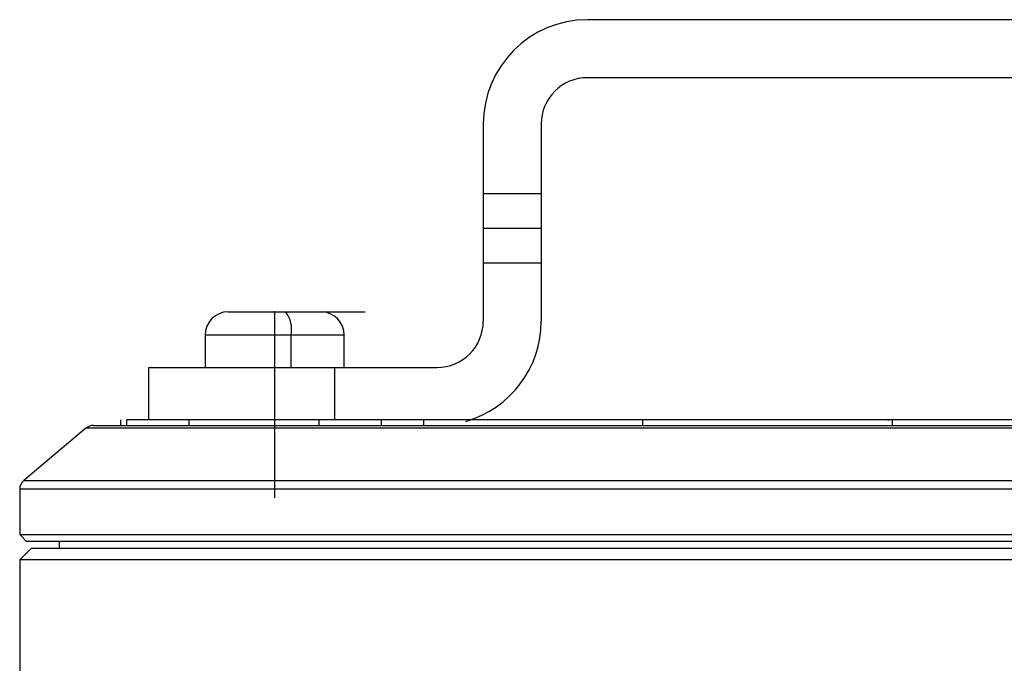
# Model space of a CAD drawing. Header units: millimetres. Extents: x -466 to -209, y 82 to 285.
# Tile 4 of 8: x -319 to -276, y 136 to 164. Entities that reach past the tile are written whole.
import ezdxf

# ---------------------------------------------------------------- set-up
doc = ezdxf.new("R2010")
doc.units = ezdxf.units.MM
doc.header["$PDSIZE"] = -1

msp = doc.modelspace()

# ---------------------------------------------------------------- linework, layer by layer
at = {"color": 7, "linetype": 'Continuous', "lineweight": 25}
for p, q in [((-233.173, 163.969), (-294.173, 163.969)), ((-233.173, 161.469), (-294.173, 161.469)), ((-298.673, 159.469), (-298.673, 150.969)), ((-296.173, 159.469), (-296.173, 150.969)), ((-298.673, 156.469), (-296.173, 156.469)), ((-296.173, 154.969), (-298.673, 154.969)), ((-296.173, 153.469), (-298.673, 153.469)), ((-309.673, 151.369), (-305.673, 151.369)), ((-310.673, 150.369), (-310.673, 148.969)), ((-304.673, 150.369), (-310.673, 150.369)), ((-306.961, 148.969), (-306.961, 150.369)), ((-304.673, 148.969), (-304.673, 150.369)), ((-313.098, 148.969), (-300.673, 148.969)), ((-313.098, 146.719), (-313.098, 148.969)), ((-305.098, 148.969), (-305.098, 146.719)), ((-314.331, 146.719), (-314.331, 146.469)), ((-314.07, 146.719), (-314.07, 146.469)), ((-311.373, 146.719), (-311.373, 146.469)), ((-305.767, 146.719), (-305.767, 146.469)), ((-303.076, 146.719), (-303.076, 146.469)), ((-301.25, 146.719), (-301.25, 146.469)), ((-291.797, 146.719), (-291.797, 146.469)), ((-281.222, 146.719), (-281.154, 146.719)), ((-281.035, 146.719), (-281.035, 146.469)), ((-315.813, 146.352), (-318.495, 144.102)), ((-211.534, 146.352), (-315.813, 146.352)), ((-315.491, 146.469), (-211.855, 146.469)), ((-318.495, 144.102), (-208.852, 144.102)), ((-318.673, 143.719), (-318.673, 141.769)), ((-208.673, 143.719), (-318.673, 143.719)), ((-318.673, 141.769), (-318.373, 141.469)), ((-318.673, 141.769), (-208.673, 141.769)), ((-208.973, 141.469), (-318.373, 141.469)), ((-316.973, 141.469), (-316.973, 141.169)), ((-318.173, 141.169), (-318.673, 140.669)), ((-209.173, 141.169), (-318.173, 141.169)), ((-318.673, 140.669), (-318.673, 102.49)), ((-208.673, 140.669), (-318.673, 140.669))]:
    msp.add_line(p, q, dxfattribs=at)
at = {"color": 7, "linetype": 'Continuous'}
for q in [(-303.775, 151.369), (-307.673, 143.343)]:
    msp.add_line((-307.673, 151.369), q, dxfattribs=at)
at = {"color": 7, "linetype": 'Continuous', "lineweight": 25}
for centre, radius, start, end in [((-294.173, 159.469), 4.5, 90, 180), ((-294.173, 159.469), 2, 90, 180), ((-309.673, 150.369), 1, 90, 180), ((-308.193, 150.605), 1.254, 349.1535, 37.5514), ((-305.673, 150.369), 1, 0, 90), ((-300.673, 150.969), 2, 270, 360), ((-300.673, 150.969), 4.5, 286.1032, 0), ((-315.491, 145.969), 0.5, 90, 130), ((-318.173, 143.719), 0.5, 130, 180)]:
    msp.add_arc(centre, radius, start, end, dxfattribs=at)
for points, knots in [([(-311.373, 146.719), (-312.07, 146.719), (-313.301, 146.719), (-313.837, 146.719), (-314.07, 146.719)], [0, 0, 0, 0, 0.566093, 1, 1, 1, 1]), ([(-305.767, 146.719), (-306.393, 146.719), (-307.645, 146.719), (-309.609, 146.719), (-310.705, 146.719), (-311.373, 146.719)], [0, 0, 0, 0, 0.281447, 0.562183, 1, 1, 1, 1]), ([(-303.076, 146.719), (-303.6, 146.719), (-304.534, 146.719), (-305.39, 146.719), (-305.767, 146.719)], [0, 0, 0, 0, 0.559688, 1, 1, 1, 1]), ([(-301.25, 146.719), (-301.598, 146.719), (-302.22, 146.719), (-302.815, 146.719), (-303.076, 146.719)], [0, 0, 0, 0, 0.56005, 1, 1, 1, 1]), ([(-291.797, 146.719), (-293.686, 146.719), (-297.071, 146.719), (-299.969, 146.719), (-301.25, 146.719)], [0, 0, 0, 0, 0.5579925, 1, 1, 1, 1]), ([(-281.035, 146.719), (-283.106, 146.719), (-286.846, 146.719), (-290.269, 146.719), (-291.797, 146.719)], [0, 0, 0, 0, 0.5539306, 1, 1, 1, 1]), ([(-270.077, 146.719), (-272.123, 146.719), (-275.85, 146.719), (-279.424, 146.719), (-281.035, 146.719)], [0, 0, 0, 0, 0.549135, 1, 1, 1, 1])]:
    msp.add_open_spline(points, degree=3, knots=knots, dxfattribs=at)
at = {"color": 7, "linetype": 'Continuous'}
msp.add_point((-307.673, 151.369), dxfattribs=at)

doc.saveas('drawing.dxf')
